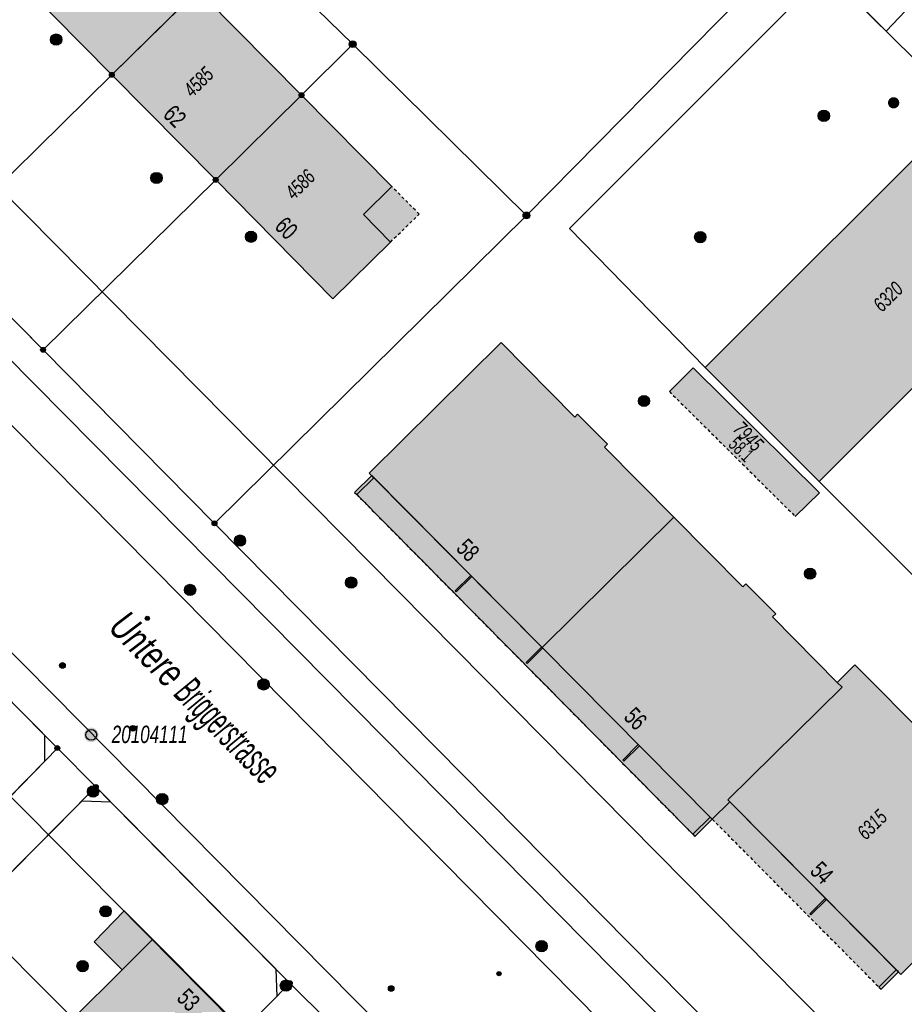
# Model space of a CAD drawing. Header units: metres. Extents: x 2695751 to 2696029, y 1260877 to 1261206.
# Tile 46 of 69: x 2695928 to 2695987, y 1261025 to 1261090. Entities that reach past the tile are written whole.
import ezdxf

# ---------------------------------------------------------------- set-up
doc = ezdxf.new("R2010")
doc.units = ezdxf.units.M
doc.linetypes.add('AUSGEZOGEN', pattern=[0])
doc.linetypes.add('VERDECKT2_S2', pattern=[0.36, 0.2, -0.16])
for name, color, linetype in [('AV_Flächen (EO)', 7, 'AUSGEZOGEN'), ('AV_Gebäudeflächen (BB)', 7, 'AUSGEZOGEN'), ('AV_Gebäudeflächen (EO)', 7, 'AUSGEZOGEN'), ('AV_Haus-Nr.', 7, 'AUSGEZOGEN'), ('AV_Lagefixpunkt-Nr.', 7, 'AUSGEZOGEN'), ('AV_Linien (BB)', 7, 'AUSGEZOGEN'), ('AV_Linien (EO)', 7, 'AUSGEZOGEN'), ('AV_Strassennamen', 7, 'AUSGEZOGEN'), ('AV_Versicherung-Nr.', 7, 'AUSGEZOGEN'), ('Liegenschaftsgrenzen', 7, 'AUSGEZOGEN'), ('PFAV', 255, 'AUSGEZOGEN'), ('PFAW', 255, 'AUSGEZOGEN'), ('PFEW', 255, 'AUSGEZOGEN'), ('PFGA', 255, 'AUSGEZOGEN'), ('PFWA', 255, 'AUSGEZOGEN'), ('RAEW', 8, 'AUSGEZOGEN'), ('RP_Abstandslinie', 7, 'AUSGEZOGEN')]:
    doc.layers.add(name, color=color, linetype=linetype)
doc.styles.add('ARIAL', font='arial.ttf')

msp = doc.modelspace()

# ---------------------------------------------------------------- hatches: boundary and pattern name
at = {"layer": 'AV_Gebäudeflächen (BB)', "true_color": 0xd2d2d2, "transparency": 33554687}
for points in [[(2695933.935, 1261086.76), (2695939.665, 1261092.405), (2695933.638, 1261098.514), (2695931.749, 1261096.648), (2695929.937, 1261098.483), (2695926.098, 1261094.691)], [(2695940.855, 1261079.765), (2695946.575, 1261085.41), (2695939.665, 1261092.405), (2695933.935, 1261086.76)], [(2695946.575, 1261085.41), (2695940.855, 1261079.765), (2695948.673, 1261071.835), (2695952.503, 1261075.615), (2695950.699, 1261077.442), (2695952.595, 1261079.315)], [(2695973.487, 1261067.261), (2695981.079, 1261059.658), (2695998.317, 1261076.869), (2695990.73, 1261084.477)], [(2695959.883, 1261068.91), (2695951.096, 1261060.203), (2695962.607, 1261048.585), (2695971.386, 1261057.274), (2695966.763, 1261061.939), (2695966.962, 1261062.137), (2695964.983, 1261064.133), (2695964.798, 1261063.95)], [(2695975.129, 1261038.291), (2695974.994, 1261038.429), (2695982.604, 1261045.93), (2695982.276, 1261046.262), (2695977.977, 1261050.63), (2695978.184, 1261050.833), (2695976.194, 1261052.821), (2695975.995, 1261052.624), (2695971.386, 1261057.274), (2695962.607, 1261048.585), (2695973.957, 1261037.13)], [(2695994.775, 1261034.985), (2695995.059, 1261035.273), (2695992.159, 1261038.131), (2695992.449, 1261038.425), (2695990.405, 1261040.455), (2695990.594, 1261040.645), (2695988.599, 1261042.626), (2695988.422, 1261042.449), (2695983.452, 1261047.419), (2695982.276, 1261046.262), (2695982.604, 1261045.93), (2695974.994, 1261038.429), (2695975.129, 1261038.291), (2695986.532, 1261026.783)], [(2695931.35, 1261023.84), (2695937.42, 1261017.75), (2695942.696, 1261023.076), (2695934.753, 1261031.019), (2695932.757, 1261028.96), (2695934.624, 1261027.092)]]:
    msp.add_hatch(color=254, dxfattribs=at).paths.add_polyline_path(points)
at = {"layer": 'AV_Gebäudeflächen (EO)', "true_color": 0xebebeb, "transparency": 33554687}
for points in [[(2695952.503, 1261075.615), (2695954.422, 1261077.477), (2695952.595, 1261079.315), (2695950.699, 1261077.442)], [(2695979.49, 1261057.32), (2695981.102, 1261058.904), (2695972.693, 1261067.238), (2695971.099, 1261065.646)], [(2695950.259, 1261058.775), (2695972.655, 1261036.136), (2695972.803, 1261035.987), (2695973.957, 1261037.13), (2695951.254, 1261060.043), (2695950.118, 1261058.917)], [(2695973.957, 1261037.13), (2695985.065, 1261025.943), (2695985.206, 1261025.801), (2695986.366, 1261026.95), (2695975.129, 1261038.291)]]:
    msp.add_hatch(color=7, dxfattribs=at).paths.add_polyline_path(points)
at = {"layer": 'PFAV', "transparency": 33554687}
for points in [[(2695950.217, 1261088.81), (2695950.213, 1261088.856), (2695950.199, 1261088.9), (2695950.177, 1261088.94), (2695950.147, 1261088.975), (2695950.11, 1261089.003), (2695950.069, 1261089.023), (2695950.024, 1261089.035), (2695949.978, 1261089.037), (2695949.933, 1261089.03), (2695949.89, 1261089.014), (2695949.851, 1261088.99), (2695949.817, 1261088.958), (2695949.791, 1261088.92), (2695949.773, 1261088.878), (2695949.764, 1261088.833), (2695949.764, 1261088.787), (2695949.773, 1261088.742), (2695949.791, 1261088.7), (2695949.817, 1261088.662), (2695949.851, 1261088.63), (2695949.89, 1261088.606), (2695949.933, 1261088.59), (2695949.978, 1261088.583), (2695950.024, 1261088.585), (2695950.069, 1261088.597), (2695950.11, 1261088.617), (2695950.147, 1261088.645), (2695950.177, 1261088.68), (2695950.199, 1261088.72), (2695950.213, 1261088.764)], [(2695934.097, 1261086.76), (2695934.094, 1261086.793), (2695934.084, 1261086.824), (2695934.068, 1261086.853), (2695934.047, 1261086.878), (2695934.021, 1261086.898), (2695933.991, 1261086.912), (2695933.96, 1261086.921), (2695933.927, 1261086.922), (2695933.894, 1261086.917), (2695933.863, 1261086.906), (2695933.836, 1261086.889), (2695933.812, 1261086.866), (2695933.793, 1261086.839), (2695933.78, 1261086.809), (2695933.773, 1261086.776), (2695933.773, 1261086.744), (2695933.78, 1261086.711), (2695933.793, 1261086.681), (2695933.812, 1261086.654), (2695933.836, 1261086.631), (2695933.863, 1261086.614), (2695933.894, 1261086.603), (2695933.927, 1261086.598), (2695933.96, 1261086.599), (2695933.991, 1261086.608), (2695934.021, 1261086.622), (2695934.047, 1261086.642), (2695934.068, 1261086.667), (2695934.084, 1261086.696), (2695934.094, 1261086.727)], [(2695946.737, 1261085.41), (2695946.734, 1261085.443), (2695946.724, 1261085.474), (2695946.708, 1261085.503), (2695946.687, 1261085.528), (2695946.661, 1261085.548), (2695946.631, 1261085.562), (2695946.6, 1261085.571), (2695946.567, 1261085.572), (2695946.534, 1261085.567), (2695946.503, 1261085.556), (2695946.476, 1261085.539), (2695946.452, 1261085.516), (2695946.433, 1261085.489), (2695946.42, 1261085.459), (2695946.413, 1261085.426), (2695946.413, 1261085.394), (2695946.42, 1261085.361), (2695946.433, 1261085.331), (2695946.452, 1261085.304), (2695946.476, 1261085.281), (2695946.503, 1261085.264), (2695946.534, 1261085.253), (2695946.567, 1261085.248), (2695946.6, 1261085.249), (2695946.631, 1261085.258), (2695946.661, 1261085.272), (2695946.687, 1261085.292), (2695946.708, 1261085.317), (2695946.724, 1261085.346), (2695946.734, 1261085.377)], [(2695941.017, 1261079.765), (2695941.014, 1261079.798), (2695941.004, 1261079.829), (2695940.988, 1261079.858), (2695940.967, 1261079.883), (2695940.941, 1261079.903), (2695940.911, 1261079.917), (2695940.88, 1261079.926), (2695940.847, 1261079.927), (2695940.814, 1261079.922), (2695940.783, 1261079.911), (2695940.756, 1261079.894), (2695940.732, 1261079.871), (2695940.713, 1261079.844), (2695940.7, 1261079.814), (2695940.693, 1261079.781), (2695940.693, 1261079.749), (2695940.7, 1261079.716), (2695940.713, 1261079.686), (2695940.732, 1261079.659), (2695940.756, 1261079.636), (2695940.783, 1261079.619), (2695940.814, 1261079.608), (2695940.847, 1261079.603), (2695940.88, 1261079.604), (2695940.911, 1261079.613), (2695940.941, 1261079.627), (2695940.967, 1261079.647), (2695940.988, 1261079.672), (2695941.004, 1261079.701), (2695941.014, 1261079.732)], [(2695961.797, 1261077.39), (2695961.793, 1261077.436), (2695961.779, 1261077.48), (2695961.757, 1261077.52), (2695961.727, 1261077.555), (2695961.69, 1261077.583), (2695961.649, 1261077.603), (2695961.604, 1261077.615), (2695961.558, 1261077.617), (2695961.513, 1261077.61), (2695961.47, 1261077.594), (2695961.431, 1261077.57), (2695961.397, 1261077.538), (2695961.371, 1261077.5), (2695961.353, 1261077.458), (2695961.344, 1261077.413), (2695961.344, 1261077.367), (2695961.353, 1261077.322), (2695961.371, 1261077.28), (2695961.397, 1261077.242), (2695961.431, 1261077.21), (2695961.47, 1261077.186), (2695961.513, 1261077.17), (2695961.558, 1261077.163), (2695961.604, 1261077.165), (2695961.649, 1261077.177), (2695961.69, 1261077.197), (2695961.727, 1261077.225), (2695961.757, 1261077.26), (2695961.779, 1261077.3), (2695961.793, 1261077.344)], [(2695929.512, 1261068.43), (2695929.509, 1261068.463), (2695929.499, 1261068.494), (2695929.483, 1261068.523), (2695929.462, 1261068.548), (2695929.436, 1261068.568), (2695929.406, 1261068.582), (2695929.375, 1261068.591), (2695929.342, 1261068.592), (2695929.309, 1261068.587), (2695929.278, 1261068.576), (2695929.251, 1261068.559), (2695929.227, 1261068.536), (2695929.208, 1261068.509), (2695929.195, 1261068.479), (2695929.188, 1261068.446), (2695929.188, 1261068.414), (2695929.195, 1261068.381), (2695929.208, 1261068.351), (2695929.227, 1261068.324), (2695929.251, 1261068.301), (2695929.278, 1261068.284), (2695929.309, 1261068.273), (2695929.342, 1261068.268), (2695929.375, 1261068.269), (2695929.406, 1261068.278), (2695929.436, 1261068.292), (2695929.462, 1261068.312), (2695929.483, 1261068.337), (2695929.499, 1261068.366), (2695929.509, 1261068.397)], [(2695940.942, 1261056.86), (2695940.939, 1261056.893), (2695940.929, 1261056.924), (2695940.913, 1261056.953), (2695940.892, 1261056.978), (2695940.866, 1261056.998), (2695940.836, 1261057.012), (2695940.805, 1261057.021), (2695940.772, 1261057.022), (2695940.739, 1261057.017), (2695940.708, 1261057.006), (2695940.681, 1261056.989), (2695940.657, 1261056.966), (2695940.638, 1261056.939), (2695940.625, 1261056.909), (2695940.618, 1261056.876), (2695940.618, 1261056.844), (2695940.625, 1261056.811), (2695940.638, 1261056.781), (2695940.657, 1261056.754), (2695940.681, 1261056.731), (2695940.708, 1261056.714), (2695940.739, 1261056.703), (2695940.772, 1261056.698), (2695940.805, 1261056.699), (2695940.836, 1261056.708), (2695940.866, 1261056.722), (2695940.892, 1261056.742), (2695940.913, 1261056.767), (2695940.929, 1261056.796), (2695940.939, 1261056.827)], [(2695933.045, 1261042.76), (2695933.036, 1261042.857), (2695933.006, 1261042.95), (2695932.959, 1261043.036), (2695932.895, 1261043.11), (2695932.818, 1261043.169), (2695932.731, 1261043.212), (2695932.636, 1261043.237), (2695932.539, 1261043.242), (2695932.442, 1261043.227), (2695932.351, 1261043.193), (2695932.268, 1261043.141), (2695932.197, 1261043.074), (2695932.141, 1261042.994), (2695932.103, 1261042.904), (2695932.083, 1261042.809), (2695932.083, 1261042.711), (2695932.103, 1261042.616), (2695932.141, 1261042.526), (2695932.197, 1261042.446), (2695932.268, 1261042.379), (2695932.351, 1261042.327), (2695932.442, 1261042.293), (2695932.539, 1261042.278), (2695932.636, 1261042.283), (2695932.731, 1261042.308), (2695932.818, 1261042.351), (2695932.895, 1261042.41), (2695932.959, 1261042.484), (2695933.006, 1261042.57), (2695933.036, 1261042.663)], [(2695930.462, 1261041.88), (2695930.459, 1261041.913), (2695930.449, 1261041.944), (2695930.433, 1261041.973), (2695930.412, 1261041.998), (2695930.386, 1261042.018), (2695930.356, 1261042.032), (2695930.325, 1261042.041), (2695930.292, 1261042.042), (2695930.259, 1261042.037), (2695930.228, 1261042.026), (2695930.201, 1261042.009), (2695930.177, 1261041.986), (2695930.158, 1261041.959), (2695930.145, 1261041.929), (2695930.138, 1261041.896), (2695930.138, 1261041.864), (2695930.145, 1261041.831), (2695930.158, 1261041.801), (2695930.177, 1261041.774), (2695930.201, 1261041.751), (2695930.228, 1261041.734), (2695930.259, 1261041.723), (2695930.292, 1261041.718), (2695930.325, 1261041.719), (2695930.356, 1261041.728), (2695930.386, 1261041.742), (2695930.412, 1261041.762), (2695930.433, 1261041.787), (2695930.449, 1261041.816), (2695930.459, 1261041.847)], [(2695933.032, 1261039.29), (2695933.029, 1261039.323), (2695933.019, 1261039.354), (2695933.003, 1261039.383), (2695932.982, 1261039.408), (2695932.956, 1261039.428), (2695932.926, 1261039.442), (2695932.895, 1261039.451), (2695932.862, 1261039.452), (2695932.829, 1261039.447), (2695932.798, 1261039.436), (2695932.771, 1261039.419), (2695932.747, 1261039.396), (2695932.728, 1261039.369), (2695932.715, 1261039.339), (2695932.708, 1261039.306), (2695932.708, 1261039.274), (2695932.715, 1261039.241), (2695932.728, 1261039.211), (2695932.747, 1261039.184), (2695932.771, 1261039.161), (2695932.798, 1261039.144), (2695932.829, 1261039.133), (2695932.862, 1261039.128), (2695932.895, 1261039.129), (2695932.926, 1261039.138), (2695932.956, 1261039.152), (2695932.982, 1261039.172), (2695933.003, 1261039.197), (2695933.019, 1261039.226), (2695933.029, 1261039.257)], [(2695945.962, 1261026.21), (2695945.959, 1261026.243), (2695945.949, 1261026.274), (2695945.933, 1261026.303), (2695945.912, 1261026.328), (2695945.886, 1261026.348), (2695945.856, 1261026.362), (2695945.825, 1261026.371), (2695945.792, 1261026.372), (2695945.759, 1261026.367), (2695945.728, 1261026.356), (2695945.701, 1261026.339), (2695945.677, 1261026.316), (2695945.658, 1261026.289), (2695945.645, 1261026.259), (2695945.638, 1261026.226), (2695945.638, 1261026.194), (2695945.645, 1261026.161), (2695945.658, 1261026.131), (2695945.677, 1261026.104), (2695945.701, 1261026.081), (2695945.728, 1261026.064), (2695945.759, 1261026.053), (2695945.792, 1261026.048), (2695945.825, 1261026.049), (2695945.856, 1261026.058), (2695945.886, 1261026.072), (2695945.912, 1261026.092), (2695945.933, 1261026.117), (2695945.949, 1261026.146), (2695945.959, 1261026.177)]]:
    msp.add_hatch(color=7, dxfattribs=at).paths.add_polyline_path(points)
at = {"layer": 'PFAW', "transparency": 33554687}
for color, points in [(7, [(2695930.597, 1261089.118), (2695930.589, 1261089.193), (2695930.567, 1261089.266), (2695930.53, 1261089.332), (2695930.48, 1261089.389), (2695930.42, 1261089.436), (2695930.352, 1261089.469), (2695930.279, 1261089.488), (2695930.203, 1261089.492), (2695930.128, 1261089.481), (2695930.057, 1261089.454), (2695929.992, 1261089.414), (2695929.937, 1261089.362), (2695929.894, 1261089.3), (2695929.864, 1261089.23), (2695929.849, 1261089.156), (2695929.849, 1261089.08), (2695929.864, 1261089.005), (2695929.894, 1261088.936), (2695929.937, 1261088.873), (2695929.992, 1261088.821), (2695930.057, 1261088.781), (2695930.128, 1261088.755), (2695930.203, 1261088.743), (2695930.279, 1261088.747), (2695930.352, 1261088.766), (2695930.42, 1261088.799), (2695930.48, 1261088.846), (2695930.53, 1261088.903), (2695930.567, 1261088.97), (2695930.589, 1261089.042)]), (253, [(2695981.66, 1261083.768), (2695981.708, 1261083.828), (2695981.743, 1261083.896), (2695981.764, 1261083.97), (2695981.769, 1261084.046), (2695981.759, 1261084.122), (2695981.734, 1261084.194), (2695981.695, 1261084.26), (2695981.643, 1261084.317), (2695981.581, 1261084.362), (2695981.511, 1261084.394), (2695981.437, 1261084.411), (2695981.36, 1261084.412), (2695981.284, 1261084.398), (2695981.213, 1261084.369), (2695981.15, 1261084.327), (2695981.096, 1261084.272), (2695981.054, 1261084.208), (2695981.026, 1261084.137), (2695981.013, 1261084.061), (2695981.015, 1261083.985), (2695981.033, 1261083.91), (2695981.065, 1261083.841), (2695981.111, 1261083.779), (2695981.168, 1261083.728), (2695981.234, 1261083.689), (2695981.307, 1261083.665), (2695981.383, 1261083.656), (2695981.459, 1261083.662), (2695981.533, 1261083.683), (2695981.601, 1261083.719)]), (7, [(2695937.284, 1261079.888), (2695937.276, 1261079.963), (2695937.254, 1261080.036), (2695937.217, 1261080.102), (2695937.167, 1261080.159), (2695937.107, 1261080.206), (2695937.039, 1261080.239), (2695936.966, 1261080.258), (2695936.89, 1261080.262), (2695936.815, 1261080.251), (2695936.744, 1261080.224), (2695936.679, 1261080.184), (2695936.624, 1261080.132), (2695936.581, 1261080.07), (2695936.551, 1261080), (2695936.536, 1261079.926), (2695936.536, 1261079.85), (2695936.551, 1261079.775), (2695936.581, 1261079.706), (2695936.624, 1261079.643), (2695936.679, 1261079.591), (2695936.744, 1261079.551), (2695936.815, 1261079.525), (2695936.89, 1261079.513), (2695936.966, 1261079.517), (2695937.039, 1261079.536), (2695937.107, 1261079.569), (2695937.167, 1261079.616), (2695937.217, 1261079.673), (2695937.254, 1261079.74), (2695937.276, 1261079.812)]), (7, [(2695943.585, 1261075.971), (2695943.577, 1261076.046), (2695943.555, 1261076.119), (2695943.518, 1261076.185), (2695943.468, 1261076.242), (2695943.408, 1261076.289), (2695943.34, 1261076.322), (2695943.267, 1261076.341), (2695943.191, 1261076.345), (2695943.116, 1261076.334), (2695943.045, 1261076.307), (2695942.98, 1261076.267), (2695942.925, 1261076.215), (2695942.882, 1261076.153), (2695942.852, 1261076.083), (2695942.837, 1261076.009), (2695942.837, 1261075.933), (2695942.852, 1261075.858), (2695942.882, 1261075.789), (2695942.925, 1261075.726), (2695942.98, 1261075.674), (2695943.045, 1261075.634), (2695943.116, 1261075.608), (2695943.191, 1261075.596), (2695943.267, 1261075.6), (2695943.34, 1261075.619), (2695943.408, 1261075.652), (2695943.468, 1261075.699), (2695943.518, 1261075.756), (2695943.555, 1261075.823), (2695943.577, 1261075.895)]), (253, [(2695973.422, 1261075.674), (2695973.471, 1261075.733), (2695973.507, 1261075.8), (2695973.53, 1261075.873), (2695973.536, 1261075.95), (2695973.528, 1261076.026), (2695973.504, 1261076.099), (2695973.466, 1261076.165), (2695973.415, 1261076.223), (2695973.354, 1261076.269), (2695973.285, 1261076.302), (2695973.21, 1261076.321), (2695973.134, 1261076.324), (2695973.058, 1261076.311), (2695972.987, 1261076.284), (2695972.922, 1261076.242), (2695972.867, 1261076.189), (2695972.824, 1261076.125), (2695972.795, 1261076.055), (2695972.78, 1261075.979), (2695972.781, 1261075.903), (2695972.797, 1261075.828), (2695972.828, 1261075.758), (2695972.873, 1261075.695), (2695972.929, 1261075.643), (2695972.995, 1261075.603), (2695973.067, 1261075.577), (2695973.143, 1261075.567), (2695973.219, 1261075.571), (2695973.293, 1261075.592), (2695973.362, 1261075.626)]), (7, [(2695969.78, 1261065.018), (2695969.772, 1261065.093), (2695969.75, 1261065.166), (2695969.713, 1261065.232), (2695969.663, 1261065.289), (2695969.603, 1261065.336), (2695969.535, 1261065.369), (2695969.462, 1261065.388), (2695969.386, 1261065.392), (2695969.311, 1261065.381), (2695969.24, 1261065.354), (2695969.175, 1261065.314), (2695969.12, 1261065.262), (2695969.077, 1261065.2), (2695969.047, 1261065.13), (2695969.032, 1261065.056), (2695969.032, 1261064.98), (2695969.047, 1261064.905), (2695969.077, 1261064.836), (2695969.12, 1261064.773), (2695969.175, 1261064.721), (2695969.24, 1261064.681), (2695969.311, 1261064.655), (2695969.386, 1261064.643), (2695969.462, 1261064.647), (2695969.535, 1261064.666), (2695969.603, 1261064.699), (2695969.663, 1261064.746), (2695969.713, 1261064.803), (2695969.75, 1261064.87), (2695969.772, 1261064.942)]), (7, [(2695942.852, 1261055.716), (2695942.844, 1261055.791), (2695942.822, 1261055.864), (2695942.785, 1261055.93), (2695942.735, 1261055.987), (2695942.675, 1261056.034), (2695942.607, 1261056.067), (2695942.534, 1261056.086), (2695942.458, 1261056.09), (2695942.383, 1261056.079), (2695942.312, 1261056.052), (2695942.247, 1261056.012), (2695942.192, 1261055.96), (2695942.149, 1261055.898), (2695942.119, 1261055.828), (2695942.104, 1261055.754), (2695942.104, 1261055.678), (2695942.119, 1261055.603), (2695942.149, 1261055.534), (2695942.192, 1261055.471), (2695942.247, 1261055.419), (2695942.312, 1261055.379), (2695942.383, 1261055.353), (2695942.458, 1261055.341), (2695942.534, 1261055.345), (2695942.607, 1261055.364), (2695942.675, 1261055.397), (2695942.735, 1261055.444), (2695942.785, 1261055.501), (2695942.822, 1261055.568), (2695942.844, 1261055.64)]), (7, [(2695950.261, 1261052.913), (2695950.253, 1261052.988), (2695950.231, 1261053.061), (2695950.194, 1261053.127), (2695950.144, 1261053.184), (2695950.084, 1261053.231), (2695950.016, 1261053.264), (2695949.943, 1261053.283), (2695949.867, 1261053.287), (2695949.792, 1261053.276), (2695949.721, 1261053.249), (2695949.656, 1261053.209), (2695949.601, 1261053.157), (2695949.558, 1261053.095), (2695949.528, 1261053.025), (2695949.513, 1261052.951), (2695949.513, 1261052.875), (2695949.528, 1261052.8), (2695949.558, 1261052.731), (2695949.601, 1261052.668), (2695949.656, 1261052.616), (2695949.721, 1261052.576), (2695949.792, 1261052.55), (2695949.867, 1261052.538), (2695949.943, 1261052.542), (2695950.016, 1261052.561), (2695950.084, 1261052.594), (2695950.144, 1261052.641), (2695950.194, 1261052.698), (2695950.231, 1261052.765), (2695950.253, 1261052.837)]), (7, [(2695980.851, 1261053.507), (2695980.843, 1261053.582), (2695980.821, 1261053.655), (2695980.784, 1261053.721), (2695980.734, 1261053.778), (2695980.674, 1261053.825), (2695980.606, 1261053.858), (2695980.533, 1261053.877), (2695980.457, 1261053.881), (2695980.382, 1261053.87), (2695980.311, 1261053.843), (2695980.246, 1261053.803), (2695980.191, 1261053.751), (2695980.148, 1261053.689), (2695980.118, 1261053.619), (2695980.103, 1261053.545), (2695980.103, 1261053.469), (2695980.118, 1261053.394), (2695980.148, 1261053.325), (2695980.191, 1261053.262), (2695980.246, 1261053.21), (2695980.311, 1261053.17), (2695980.382, 1261053.144), (2695980.457, 1261053.132), (2695980.533, 1261053.136), (2695980.606, 1261053.155), (2695980.674, 1261053.188), (2695980.734, 1261053.235), (2695980.784, 1261053.292), (2695980.821, 1261053.359), (2695980.843, 1261053.431)]), (253, [(2695944.316, 1261045.859), (2695944.364, 1261045.919), (2695944.399, 1261045.987), (2695944.419, 1261046.061), (2695944.424, 1261046.137), (2695944.414, 1261046.213), (2695944.389, 1261046.286), (2695944.349, 1261046.351), (2695944.297, 1261046.408), (2695944.235, 1261046.453), (2695944.165, 1261046.484), (2695944.09, 1261046.501), (2695944.014, 1261046.502), (2695943.938, 1261046.488), (2695943.867, 1261046.459), (2695943.804, 1261046.416), (2695943.75, 1261046.361), (2695943.708, 1261046.297), (2695943.68, 1261046.226), (2695943.668, 1261046.15), (2695943.67, 1261046.073), (2695943.688, 1261045.999), (2695943.721, 1261045.929), (2695943.767, 1261045.868), (2695943.824, 1261045.817), (2695943.89, 1261045.779), (2695943.963, 1261045.755), (2695944.039, 1261045.746), (2695944.116, 1261045.752), (2695944.189, 1261045.774), (2695944.257, 1261045.81)]), (253, [(2695932.938, 1261038.706), (2695932.989, 1261038.763), (2695933.026, 1261038.83), (2695933.05, 1261038.903), (2695933.058, 1261038.979), (2695933.051, 1261039.056), (2695933.029, 1261039.129), (2695932.992, 1261039.196), (2695932.943, 1261039.255), (2695932.882, 1261039.302), (2695932.814, 1261039.336), (2695932.74, 1261039.356), (2695932.663, 1261039.361), (2695932.587, 1261039.35), (2695932.515, 1261039.324), (2695932.45, 1261039.284), (2695932.394, 1261039.231), (2695932.35, 1261039.169), (2695932.319, 1261039.099), (2695932.303, 1261039.024), (2695932.302, 1261038.947), (2695932.317, 1261038.872), (2695932.347, 1261038.801), (2695932.39, 1261038.738), (2695932.445, 1261038.684), (2695932.51, 1261038.643), (2695932.581, 1261038.616), (2695932.657, 1261038.604), (2695932.734, 1261038.607), (2695932.808, 1261038.626), (2695932.877, 1261038.659)]), (253, [(2695937.554, 1261038.211), (2695937.602, 1261038.27), (2695937.638, 1261038.338), (2695937.659, 1261038.412), (2695937.664, 1261038.488), (2695937.655, 1261038.564), (2695937.63, 1261038.637), (2695937.591, 1261038.703), (2695937.539, 1261038.76), (2695937.477, 1261038.805), (2695937.408, 1261038.837), (2695937.333, 1261038.854), (2695937.256, 1261038.856), (2695937.181, 1261038.843), (2695937.11, 1261038.814), (2695937.046, 1261038.772), (2695936.992, 1261038.718), (2695936.95, 1261038.654), (2695936.921, 1261038.582), (2695936.908, 1261038.507), (2695936.91, 1261038.43), (2695936.927, 1261038.355), (2695936.959, 1261038.286), (2695937.005, 1261038.224), (2695937.062, 1261038.173), (2695937.128, 1261038.134), (2695937.2, 1261038.109), (2695937.276, 1261038.1), (2695937.353, 1261038.106), (2695937.427, 1261038.127), (2695937.494, 1261038.162)]), (7, [(2695933.763, 1261031.272), (2695933.702, 1261031.317), (2695933.633, 1261031.348), (2695933.559, 1261031.365), (2695933.483, 1261031.366), (2695933.408, 1261031.353), (2695933.338, 1261031.324), (2695933.275, 1261031.282), (2695933.221, 1261031.228), (2695933.18, 1261031.164), (2695933.152, 1261031.094), (2695933.139, 1261031.019), (2695933.142, 1261030.943), (2695933.159, 1261030.869), (2695933.191, 1261030.8), (2695933.237, 1261030.74), (2695933.293, 1261030.689), (2695933.359, 1261030.651), (2695933.431, 1261030.627), (2695933.506, 1261030.618), (2695933.582, 1261030.624), (2695933.655, 1261030.645), (2695933.722, 1261030.681), (2695933.78, 1261030.729), (2695933.828, 1261030.788), (2695933.862, 1261030.856), (2695933.883, 1261030.929), (2695933.888, 1261031.004), (2695933.878, 1261031.08), (2695933.853, 1261031.151), (2695933.814, 1261031.216)]), (253, [(2695932.264, 1261027.599), (2695932.207, 1261027.65), (2695932.14, 1261027.688), (2695932.067, 1261027.712), (2695931.991, 1261027.721), (2695931.915, 1261027.715), (2695931.841, 1261027.693), (2695931.774, 1261027.657), (2695931.715, 1261027.608), (2695931.667, 1261027.548), (2695931.632, 1261027.48), (2695931.611, 1261027.406), (2695931.606, 1261027.33), (2695931.616, 1261027.254), (2695931.642, 1261027.181), (2695931.681, 1261027.116), (2695931.733, 1261027.059), (2695931.795, 1261027.014), (2695931.865, 1261026.983), (2695931.94, 1261026.966), (2695932.017, 1261026.965), (2695932.092, 1261026.979), (2695932.163, 1261027.008), (2695932.227, 1261027.051), (2695932.28, 1261027.105), (2695932.322, 1261027.17), (2695932.35, 1261027.241), (2695932.363, 1261027.317), (2695932.36, 1261027.393), (2695932.342, 1261027.468), (2695932.31, 1261027.537)]), (253, [(2695945.807, 1261025.774), (2695945.856, 1261025.833), (2695945.892, 1261025.9), (2695945.914, 1261025.974), (2695945.92, 1261026.05), (2695945.911, 1261026.127), (2695945.887, 1261026.199), (2695945.849, 1261026.266), (2695945.798, 1261026.323), (2695945.737, 1261026.369), (2695945.667, 1261026.402), (2695945.593, 1261026.42), (2695945.516, 1261026.422), (2695945.441, 1261026.41), (2695945.369, 1261026.382), (2695945.305, 1261026.34), (2695945.25, 1261026.287), (2695945.207, 1261026.223), (2695945.178, 1261026.152), (2695945.164, 1261026.077), (2695945.165, 1261026), (2695945.182, 1261025.925), (2695945.213, 1261025.855), (2695945.258, 1261025.793), (2695945.314, 1261025.741), (2695945.38, 1261025.702), (2695945.452, 1261025.676), (2695945.528, 1261025.666), (2695945.605, 1261025.671), (2695945.679, 1261025.691), (2695945.747, 1261025.726)])]:
    msp.add_hatch(color=color, dxfattribs=at).paths.add_polyline_path(points)
at = {"layer": 'PFAW', "lineweight": 25, "transparency": 33554687}
msp.add_hatch(color=7, dxfattribs=at).paths.add_polyline_path([(2695986.315, 1261084.64), (2695986.362, 1261084.7), (2695986.395, 1261084.768), (2695986.415, 1261084.841), (2695986.419, 1261084.917), (2695986.407, 1261084.992), (2695986.381, 1261085.063), (2695986.341, 1261085.128), (2695986.289, 1261085.183), (2695986.227, 1261085.226), (2695986.157, 1261085.256), (2695986.083, 1261085.272), (2695986.007, 1261085.272), (2695985.933, 1261085.257), (2695985.863, 1261085.227), (2695985.801, 1261085.184), (2695985.748, 1261085.129), (2695985.708, 1261085.065), (2695985.681, 1261084.994), (2695985.67, 1261084.919), (2695985.673, 1261084.843), (2695985.692, 1261084.77), (2695985.725, 1261084.702), (2695985.772, 1261084.641), (2695985.829, 1261084.592), (2695985.895, 1261084.555), (2695985.968, 1261084.532), (2695986.043, 1261084.524), (2695986.118, 1261084.531), (2695986.191, 1261084.554), (2695986.257, 1261084.591)])
at = {"layer": 'PFEW', "transparency": 33554687}
for points in [[(2695939.521, 1261052.426), (2695939.513, 1261052.501), (2695939.491, 1261052.574), (2695939.454, 1261052.64), (2695939.404, 1261052.698), (2695939.344, 1261052.744), (2695939.276, 1261052.778), (2695939.203, 1261052.797), (2695939.127, 1261052.801), (2695939.052, 1261052.789), (2695938.981, 1261052.763), (2695938.916, 1261052.723), (2695938.861, 1261052.67), (2695938.818, 1261052.608), (2695938.788, 1261052.538), (2695938.773, 1261052.464), (2695938.773, 1261052.388), (2695938.788, 1261052.314), (2695938.818, 1261052.244), (2695938.861, 1261052.182), (2695938.916, 1261052.129), (2695938.981, 1261052.089), (2695939.052, 1261052.063), (2695939.127, 1261052.051), (2695939.203, 1261052.055), (2695939.276, 1261052.074), (2695939.344, 1261052.108), (2695939.404, 1261052.154), (2695939.454, 1261052.212), (2695939.491, 1261052.278), (2695939.513, 1261052.351)], [(2695962.955, 1261028.673), (2695962.947, 1261028.748), (2695962.925, 1261028.821), (2695962.888, 1261028.887), (2695962.838, 1261028.945), (2695962.778, 1261028.991), (2695962.71, 1261029.025), (2695962.637, 1261029.044), (2695962.561, 1261029.048), (2695962.486, 1261029.036), (2695962.415, 1261029.01), (2695962.35, 1261028.97), (2695962.295, 1261028.917), (2695962.252, 1261028.855), (2695962.222, 1261028.785), (2695962.207, 1261028.711), (2695962.207, 1261028.635), (2695962.222, 1261028.561), (2695962.252, 1261028.491), (2695962.295, 1261028.429), (2695962.35, 1261028.376), (2695962.415, 1261028.336), (2695962.486, 1261028.31), (2695962.561, 1261028.298), (2695962.637, 1261028.302), (2695962.71, 1261028.321), (2695962.778, 1261028.355), (2695962.838, 1261028.401), (2695962.888, 1261028.459), (2695962.925, 1261028.525), (2695962.947, 1261028.598)]]:
    msp.add_hatch(color=7, dxfattribs=at).paths.add_polyline_path(points)
at = {"layer": 'PFGA', "transparency": 33554687}
for points in [[(2695935.208, 1261043.063), (2695935.237, 1261043.04), (2695935.271, 1261043.023), (2695935.308, 1261043.013), (2695935.346, 1261043.011), (2695935.383, 1261043.016), (2695935.419, 1261043.029), (2695935.451, 1261043.049), (2695935.479, 1261043.075), (2695935.501, 1261043.106), (2695935.516, 1261043.14), (2695935.524, 1261043.177), (2695935.525, 1261043.215), (2695935.517, 1261043.253), (2695935.503, 1261043.288), (2695935.481, 1261043.319), (2695935.454, 1261043.345), (2695935.422, 1261043.366), (2695935.387, 1261043.379), (2695935.349, 1261043.385), (2695935.311, 1261043.384), (2695935.274, 1261043.374), (2695935.24, 1261043.358), (2695935.21, 1261043.335), (2695935.185, 1261043.306), (2695935.166, 1261043.273), (2695935.155, 1261043.237), (2695935.151, 1261043.2), (2695935.154, 1261043.162), (2695935.165, 1261043.126), (2695935.183, 1261043.092)], [(2695952.418, 1261025.713), (2695952.448, 1261025.689), (2695952.481, 1261025.672), (2695952.518, 1261025.661), (2695952.556, 1261025.659), (2695952.593, 1261025.663), (2695952.629, 1261025.676), (2695952.662, 1261025.695), (2695952.69, 1261025.72), (2695952.713, 1261025.751), (2695952.728, 1261025.785), (2695952.737, 1261025.822), (2695952.738, 1261025.86), (2695952.731, 1261025.898), (2695952.717, 1261025.933), (2695952.696, 1261025.964), (2695952.669, 1261025.991), (2695952.638, 1261026.012), (2695952.603, 1261026.026), (2695952.565, 1261026.033), (2695952.527, 1261026.032), (2695952.49, 1261026.023), (2695952.456, 1261026.008), (2695952.425, 1261025.985), (2695952.4, 1261025.957), (2695952.381, 1261025.924), (2695952.368, 1261025.888), (2695952.364, 1261025.851), (2695952.366, 1261025.813), (2695952.377, 1261025.776), (2695952.394, 1261025.743)]]:
    msp.add_hatch(color=7, dxfattribs=at).paths.add_polyline_path(points)
at = {"layer": 'PFWA', "transparency": 33554687}
msp.add_hatch(color=7, dxfattribs=at).paths.add_polyline_path([(2695930.514, 1261047.251), (2695930.545, 1261047.228), (2695930.579, 1261047.213), (2695930.616, 1261047.204), (2695930.654, 1261047.203), (2695930.692, 1261047.21), (2695930.727, 1261047.224), (2695930.759, 1261047.245), (2695930.785, 1261047.272), (2695930.806, 1261047.303), (2695930.82, 1261047.338), (2695930.827, 1261047.376), (2695930.826, 1261047.414), (2695930.817, 1261047.451), (2695930.802, 1261047.485), (2695930.779, 1261047.516), (2695930.751, 1261047.541), (2695930.718, 1261047.56), (2695930.682, 1261047.573), (2695930.645, 1261047.577), (2695930.607, 1261047.575), (2695930.57, 1261047.564), (2695930.537, 1261047.547), (2695930.507, 1261047.523), (2695930.483, 1261047.493), (2695930.466, 1261047.459), (2695930.455, 1261047.423), (2695930.453, 1261047.385), (2695930.457, 1261047.348), (2695930.47, 1261047.312), (2695930.489, 1261047.279)])
at = {"layer": 'RAEW', "transparency": 33554687}
for points in [[(2695936.161, 1261050.536), (2695936.161, 1261050.522), (2695936.163, 1261050.508), (2695936.167, 1261050.495), (2695936.172, 1261050.482), (2695936.178, 1261050.469), (2695936.185, 1261050.457), (2695936.194, 1261050.446), (2695936.203, 1261050.436), (2695936.214, 1261050.427), (2695936.225, 1261050.419), (2695936.237, 1261050.413), (2695936.25, 1261050.407), (2695936.264, 1261050.403), (2695936.277, 1261050.4), (2695936.291, 1261050.399), (2695936.305, 1261050.399), (2695936.319, 1261050.4), (2695936.332, 1261050.403), (2695936.346, 1261050.407), (2695936.359, 1261050.413), (2695936.371, 1261050.419), (2695936.382, 1261050.427), (2695936.393, 1261050.436), (2695936.402, 1261050.446), (2695936.411, 1261050.457), (2695936.418, 1261050.469), (2695936.424, 1261050.482), (2695936.429, 1261050.495), (2695936.433, 1261050.508), (2695936.435, 1261050.522), (2695936.435, 1261050.536), (2695936.435, 1261050.55), (2695936.433, 1261050.564), (2695936.429, 1261050.577), (2695936.424, 1261050.59), (2695936.418, 1261050.603), (2695936.411, 1261050.615), (2695936.402, 1261050.626), (2695936.393, 1261050.636), (2695936.382, 1261050.645), (2695936.371, 1261050.653), (2695936.359, 1261050.659), (2695936.346, 1261050.665), (2695936.332, 1261050.669), (2695936.319, 1261050.672), (2695936.305, 1261050.673), (2695936.291, 1261050.673), (2695936.277, 1261050.672), (2695936.264, 1261050.669), (2695936.25, 1261050.665), (2695936.237, 1261050.659), (2695936.225, 1261050.653), (2695936.214, 1261050.645), (2695936.203, 1261050.636), (2695936.194, 1261050.626), (2695936.185, 1261050.615), (2695936.178, 1261050.603), (2695936.172, 1261050.59), (2695936.167, 1261050.577), (2695936.163, 1261050.564), (2695936.161, 1261050.55)], [(2695959.605, 1261026.839), (2695959.605, 1261026.825), (2695959.607, 1261026.811), (2695959.611, 1261026.798), (2695959.616, 1261026.785), (2695959.622, 1261026.772), (2695959.629, 1261026.76), (2695959.638, 1261026.749), (2695959.647, 1261026.739), (2695959.658, 1261026.73), (2695959.669, 1261026.722), (2695959.681, 1261026.716), (2695959.694, 1261026.71), (2695959.708, 1261026.706), (2695959.721, 1261026.703), (2695959.735, 1261026.702), (2695959.749, 1261026.702), (2695959.763, 1261026.703), (2695959.776, 1261026.706), (2695959.79, 1261026.71), (2695959.803, 1261026.716), (2695959.815, 1261026.722), (2695959.826, 1261026.73), (2695959.837, 1261026.739), (2695959.846, 1261026.749), (2695959.855, 1261026.76), (2695959.862, 1261026.772), (2695959.868, 1261026.785), (2695959.873, 1261026.798), (2695959.877, 1261026.811), (2695959.879, 1261026.825), (2695959.879, 1261026.839), (2695959.879, 1261026.853), (2695959.877, 1261026.867), (2695959.873, 1261026.88), (2695959.868, 1261026.893), (2695959.862, 1261026.906), (2695959.855, 1261026.918), (2695959.846, 1261026.929), (2695959.837, 1261026.939), (2695959.826, 1261026.948), (2695959.815, 1261026.956), (2695959.803, 1261026.962), (2695959.79, 1261026.968), (2695959.776, 1261026.972), (2695959.763, 1261026.975), (2695959.749, 1261026.976), (2695959.735, 1261026.976), (2695959.721, 1261026.975), (2695959.708, 1261026.972), (2695959.694, 1261026.968), (2695959.681, 1261026.962), (2695959.669, 1261026.956), (2695959.658, 1261026.948), (2695959.647, 1261026.939), (2695959.638, 1261026.929), (2695959.629, 1261026.918), (2695959.622, 1261026.906), (2695959.616, 1261026.893), (2695959.611, 1261026.88), (2695959.607, 1261026.867), (2695959.605, 1261026.853)]]:
    msp.add_hatch(color=1, dxfattribs=at).paths.add_polyline_path(points)

# ---------------------------------------------------------------- linework, layer by layer
at = {"layer": 'AV_Flächen (EO)', "color": 7, "linetype": 'VERDECKT2_S2', "transparency": 33554687}
for p, q in [((2695971.099, 1261065.646), (2695979.49, 1261057.32)), ((2695950.259, 1261058.775), (2695972.655, 1261036.136)), ((2695973.957, 1261037.13), (2695985.065, 1261025.943))]:
    msp.add_line(p, q, dxfattribs=at)
at = {"layer": 'AV_Flächen (EO)', "color": 7, "linetype": 'AUSGEZOGEN', "transparency": 33554687}
for points in [[(2695952.595, 1261079.315), (2695950.699, 1261077.442), (2695952.503, 1261075.615)], [(2695979.49, 1261057.32), (2695981.102, 1261058.904), (2695972.693, 1261067.238), (2695971.099, 1261065.646)], [(2695972.655, 1261036.136), (2695972.803, 1261035.987), (2695973.957, 1261037.13), (2695951.254, 1261060.043), (2695950.118, 1261058.917), (2695950.259, 1261058.775)], [(2695985.065, 1261025.943), (2695985.206, 1261025.801), (2695986.366, 1261026.95), (2695975.129, 1261038.291), (2695973.957, 1261037.13)]]:
    msp.add_lwpolyline(points, dxfattribs=at)
at = {"layer": 'AV_Flächen (EO)', "color": 7, "linetype": 'VERDECKT2_S2', "transparency": 33554687}
msp.add_lwpolyline([(2695952.503, 1261075.615), (2695954.422, 1261077.477), (2695952.595, 1261079.315)], dxfattribs=at)
at = {"layer": 'AV_Flächen (EO)', "color": 7, "linetype": 'AUSGEZOGEN', "transparency": 33554687}
for points in [[(2695951.254, 1261060.043), (2695950.118, 1261058.917), (2695950.259, 1261058.775), (2695951.395, 1261059.901), (2695951.254, 1261060.043)], [(2695950.118, 1261058.917), (2695950.259, 1261058.775), (2695972.655, 1261036.136), (2695972.803, 1261035.987), (2695973.957, 1261037.13), (2695951.254, 1261060.043), (2695950.118, 1261058.917)], [(2695957.854, 1261053.382), (2695956.824, 1261052.362), (2695956.895, 1261052.292), (2695957.924, 1261053.312), (2695957.854, 1261053.382)], [(2695961.614, 1261047.523), (2695962.646, 1261048.546), (2695962.577, 1261048.615), (2695961.546, 1261047.594), (2695961.614, 1261047.523)], [(2695968.064, 1261041.008), (2695969.099, 1261042.033), (2695969.026, 1261042.107), (2695967.992, 1261041.082), (2695968.064, 1261041.008)], [(2695972.803, 1261035.987), (2695973.957, 1261037.13), (2695973.809, 1261037.279), (2695972.655, 1261036.136), (2695972.803, 1261035.987)], [(2695980.522, 1261030.756), (2695981.568, 1261031.793), (2695981.498, 1261031.864), (2695980.454, 1261030.83), (2695980.522, 1261030.756)], [(2695985.206, 1261025.801), (2695986.366, 1261026.95), (2695986.225, 1261027.093), (2695985.065, 1261025.943), (2695985.206, 1261025.801)]]:
    msp.add_lwpolyline(points, close=True, dxfattribs=at)
at = {"layer": 'AV_Linien (BB)', "color": 7, "linetype": 'AUSGEZOGEN', "transparency": 33554687}
for p, q in [((2695862.915, 1261113.318), (2695975.417, 1260999.539)), ((2695939.665, 1261092.405), (2695933.935, 1261086.76)), ((2695939.665, 1261092.405), (2695946.575, 1261085.41)), ((2695940.855, 1261079.765), (2695933.935, 1261086.76)), ((2695940.855, 1261079.765), (2695946.575, 1261085.41)), ((2695981.079, 1261059.658), (2695973.487, 1261067.261)), ((2695962.607, 1261048.585), (2695971.386, 1261057.274)), ((2695940.78, 1261056.86), (2695989.07, 1261007.99)), ((2695929.454, 1261042.735), (2695918.418, 1261053.891)), ((2695978.184, 1261050.833), (2695976.194, 1261052.821)), ((2695982.276, 1261046.262), (2695983.452, 1261047.419)), ((2695929.454, 1261042.735), (2695929.435, 1261040.991)), ((2695929.435, 1261040.991), (2695927.135, 1261038.628)), ((2695931.946, 1261038.361), (2695933.842, 1261038.306)), ((2695944.873, 1261027.147), (2695933.842, 1261038.306)), ((2695975.129, 1261038.291), (2695986.532, 1261026.783)), ((2695986.532, 1261026.783), (2695994.775, 1261034.985)), ((2695944.873, 1261027.147), (2695944.921, 1261025.322)), ((2695942.696, 1261023.076), (2695944.921, 1261025.322))]:
    msp.add_line(p, q, dxfattribs=at)
for points in [[(2695933.935, 1261086.76), (2695926.098, 1261094.691), (2695929.937, 1261098.483), (2695931.749, 1261096.648), (2695933.638, 1261098.514), (2695939.665, 1261092.405)], [(2695973.487, 1261067.261), (2695964.443, 1261076.523), (2695981.578, 1261093.668), (2695985.555, 1261089.668), (2695986.843, 1261091.038)], [(2695910.98, 1261086.99), (2695922.43, 1261075.44), (2695929.35, 1261068.43), (2695940.78, 1261056.86)], [(2695946.575, 1261085.41), (2695952.595, 1261079.315), (2695950.699, 1261077.442), (2695952.503, 1261075.615), (2695948.673, 1261071.835), (2695940.855, 1261079.765)], [(2695973.487, 1261067.261), (2695990.73, 1261084.477), (2695998.317, 1261076.869), (2695981.079, 1261059.658)], [(2695978.819, 1261011.194), (2695980.942, 1261013.361), (2695938.651, 1261056.172), (2695911.025, 1261084.081), (2695909.382, 1261082.583)], [(2695913.217, 1261077.538), (2695936.746, 1261053.802), (2695978.819, 1261011.194)], [(2695981.079, 1261059.658), (2695990.059, 1261050.664), (2696007.326, 1261067.79), (2696003.508, 1261071.61), (2696005.034, 1261073.125)], [(2695959.883, 1261068.91), (2695951.096, 1261060.203), (2695962.607, 1261048.585)], [(2695959.883, 1261068.91), (2695964.798, 1261063.95), (2695964.983, 1261064.133), (2695966.962, 1261062.137), (2695966.763, 1261061.939), (2695971.386, 1261057.274)], [(2695971.386, 1261057.274), (2695975.995, 1261052.624), (2695976.194, 1261052.821)], [(2695978.184, 1261050.833), (2695977.977, 1261050.63), (2695982.276, 1261046.262)], [(2695962.607, 1261048.585), (2695973.957, 1261037.13), (2695975.129, 1261038.291)], [(2695983.452, 1261047.419), (2695988.422, 1261042.449), (2695988.599, 1261042.626)], [(2695982.276, 1261046.262), (2695982.604, 1261045.93), (2695974.994, 1261038.429), (2695975.129, 1261038.291)], [(2695929.454, 1261042.735), (2695930.3, 1261041.88), (2695932.87, 1261039.29), (2695933.842, 1261038.306)], [(2695918.607, 1261024.887), (2695924.42, 1261030.79), (2695931.946, 1261038.361)], [(2695931.35, 1261023.84), (2695934.624, 1261027.092), (2695932.757, 1261028.96), (2695934.753, 1261031.019), (2695942.696, 1261023.076)], [(2695949.36, 1261022.652), (2695948.38, 1261023.65), (2695945.8, 1261026.21), (2695944.873, 1261027.147)]]:
    msp.add_lwpolyline(points, dxfattribs=at)
at = {"layer": 'AV_Linien (EO)', "color": 7, "linetype": 'AUSGEZOGEN', "transparency": 33554687}
msp.add_line((2695934.624, 1261027.092), (2695936.652, 1261029.12), dxfattribs=at)
at = {"layer": 'Liegenschaftsgrenzen', "color": 7, "linetype": 'AUSGEZOGEN', "transparency": 33554687}
for p, q in [((2695980.85, 1261096.94), (2695961.57, 1261077.39)), ((2695946.47, 1261092.26), (2695949.99, 1261088.81)), ((2695949.99, 1261088.81), (2695961.57, 1261077.39)), ((2695961.57, 1261077.39), (2695940.78, 1261056.86)), ((2695929.35, 1261068.43), (2695922.43, 1261075.44)), ((2695940.78, 1261056.86), (2695929.35, 1261068.43)), ((2695989.07, 1261007.99), (2695940.78, 1261056.86)), ((2695917.49, 1261054.83), (2695930.3, 1261041.88)), ((2695930.3, 1261041.88), (2695922.35, 1261033.71)), ((2695930.3, 1261041.88), (2695932.87, 1261039.29)), ((2695932.87, 1261039.29), (2695924.42, 1261030.79)), ((2695932.87, 1261039.29), (2695945.8, 1261026.21)), ((2695945.8, 1261026.21), (2695937.42, 1261017.75)), ((2695945.8, 1261026.21), (2695948.38, 1261023.65))]:
    msp.add_line(p, q, dxfattribs=at)
for points in [[(2695943, 1261095.7), (2695939.665, 1261092.405), (2695933.935, 1261086.76), (2695922.43, 1261075.44)], [(2695949.99, 1261088.81), (2695946.575, 1261085.41), (2695940.855, 1261079.765), (2695929.35, 1261068.43)], [(2695924.42, 1261030.79), (2695931.35, 1261023.84), (2695937.42, 1261017.75)]]:
    msp.add_lwpolyline(points, dxfattribs=at)
at = {"layer": 'PFAV', "color": 7, "transparency": 33554687}
for centre, radius in [((2695949.99, 1261088.81), 0.227), ((2695933.935, 1261086.76), 0.162), ((2695946.575, 1261085.41), 0.162), ((2695940.855, 1261079.765), 0.162), ((2695961.57, 1261077.39), 0.227), ((2695929.35, 1261068.43), 0.162), ((2695940.78, 1261056.86), 0.162), ((2695932.563, 1261042.76), 0.36), ((2695930.3, 1261041.88), 0.162), ((2695932.87, 1261039.29), 0.162), ((2695945.8, 1261026.21), 0.162)]:
    msp.add_circle(centre, radius, dxfattribs=at)
at = {"layer": 'PFAW', "transparency": 33554687}
for centre, radius in [((2695930.222, 1261089.118), 0.375), ((2695981.391, 1261084.034), 0.379), ((2695936.909, 1261079.888), 0.375), ((2695943.21, 1261075.971), 0.375), ((2695973.158, 1261075.945), 0.379), ((2695969.405, 1261065.018), 0.375), ((2695942.477, 1261055.716), 0.375), ((2695949.886, 1261052.913), 0.375), ((2695980.476, 1261053.507), 0.375), ((2695944.046, 1261046.124), 0.379), ((2695932.679, 1261038.982), 0.379), ((2695937.286, 1261038.478), 0.379), ((2695933.513, 1261030.993), 0.375), ((2695931.985, 1261027.342), 0.379), ((2695945.542, 1261026.044), 0.379)]:
    msp.add_circle(centre, radius, dxfattribs=at)
at = {"layer": 'PFEW', "transparency": 33554687}
for centre in [(2695939.146, 1261052.426), (2695962.58, 1261028.673)]:
    msp.add_circle(centre, 0.375, dxfattribs=at)
at = {"layer": 'PFGA', "transparency": 33554687}
for centre in [(2695935.338, 1261043.198), (2695952.551, 1261025.846)]:
    msp.add_circle(centre, 0.187, dxfattribs=at)
at = {"layer": 'PFWA', "transparency": 33554687}
msp.add_circle((2695930.64, 1261047.39), 0.187, dxfattribs=at)
at = {"layer": 'RAEW', "color": 1, "transparency": 33554687}
for centre in [(2695936.298, 1261050.536), (2695959.742, 1261026.839)]:
    msp.add_circle(centre, 0.137, dxfattribs=at)
at = {"layer": 'RP_Abstandslinie', "color": 7, "linetype": 'AUSGEZOGEN', "transparency": 33554687}
msp.add_line((2695990.63, 1261014.306), (2695870.553, 1261135.741), dxfattribs=at)
for points in [[(2696023.31, 1261052.48), (2695984.53, 1261090.67), (2695946.06, 1261128.56), (2695905.1, 1261168.89)], [(2695815.92, 1261083.45), (2695852.53, 1261047.34), (2695889.71, 1261010.67), (2695915.9, 1260984.83), (2695942.7, 1260958.39), (2695972.35, 1260992.97), (2695942.13, 1261023.53), (2695912.25, 1261053.75), (2695881.66, 1261084.69), (2695850.32, 1261116.38)]]:
    msp.add_lwpolyline(points, dxfattribs=at)

# ---------------------------------------------------------------- texts
at = {"layer": 'AV_Haus-Nr.', "color": 7, "transparency": 33554687, "style": 'ARIAL'}
for s, insert, char_height, width, attachment_point, rotation in [('\\W0.70;62', (2695937.711, 1261083.588), 1.1621, 1.68109, 8, 314.6904), ('\\W0.70;60', (2695945.15, 1261076.127), 1.1621, 1.68109, 8, 314.5941), ('\\W0.66;58.1', (2695975.55, 1261061.457), 0.92968, 2.03566, 8, 315.2232), ('\\W0.70;58', (2695957.252, 1261054.663), 1.1621, 1.68109, 8, 314.6283), ('\\W0.70;56', (2695968.422, 1261043.421), 1.1621, 1.68109, 8, 314.6283), ('\\W0.70;54', (2695980.837, 1261033.146), 1.1621, 1.68109, 8, 314.6283), ('\\W0.70;53', (2695939.462, 1261025.513), 1.1621, 1.68109, 2, 315)]:
    msp.add_mtext(s, dxfattribs=dict(at, insert=insert, char_height=char_height, width=width, attachment_point=attachment_point, rotation=rotation))
at = {"layer": 'AV_Lagefixpunkt-Nr.', "color": 7, "transparency": 33554687, "insert": (2695933.926, 1261042.198), "char_height": 1.1621, "width": 5.48803, "attachment_point": 7, "style": 'ARIAL'}
msp.add_mtext('\\A1;{\\fArial|i1|b0;\\H1.162102;\\W0.700000;\\C7;20104111}\\P', dxfattribs=at)
at = {"layer": 'AV_Strassennamen', "color": 7, "transparency": 33554687, "insert": (2695939.293, 1261045.055), "char_height": 1.93684, "width": 19.18737, "attachment_point": 5, "rotation": 314.658, "style": 'ARIAL'}
msp.add_mtext('\\A1;{\\fArial|i1|b0;\\H1.936838;\\W0.700000;\\C7;Untere \\W0.490000;Briggerstrasse}\\P', dxfattribs=at)
at = {"layer": 'AV_Versicherung-Nr.', "color": 7, "transparency": 33554687, "char_height": 0.96842, "attachment_point": 5, "style": 'ARIAL'}
for s, insert, width, rotation in [('\\A1;{\\fArial|i1|b0;\\H0.968418;\\W0.700000;\\C7;4585}\\P', (2695939.711, 1261086.294), 2.46457, 44.6211), ('\\A1;{\\fArial|i1|b0;\\H0.968418;\\W0.700000;\\C7;4586}\\P', (2695946.482, 1261079.457), 2.46457, 44.6238), ('\\A1;{\\fArial|i1|b0;\\H0.968418;\\W0.700000;\\C7;6320}\\P', (2695985.679, 1261071.972), 2.46457, 44.955), ('\\A1;{\\fArial|i1|b0;\\H0.968418;\\W0.700000;\\C7;7945}\\P', (2695976.357, 1261062.663), 2.46457, 314.955), ('\\A1;{\\fArial|i1|b0;\\H0.968418;\\W0.700000;\\C7;6315}\\P', (2695984.61, 1261036.775), 2.45636, 44.6283)]:
    msp.add_mtext(s, dxfattribs=dict(at, insert=insert, width=width, rotation=rotation))

doc.saveas('drawing.dxf')
